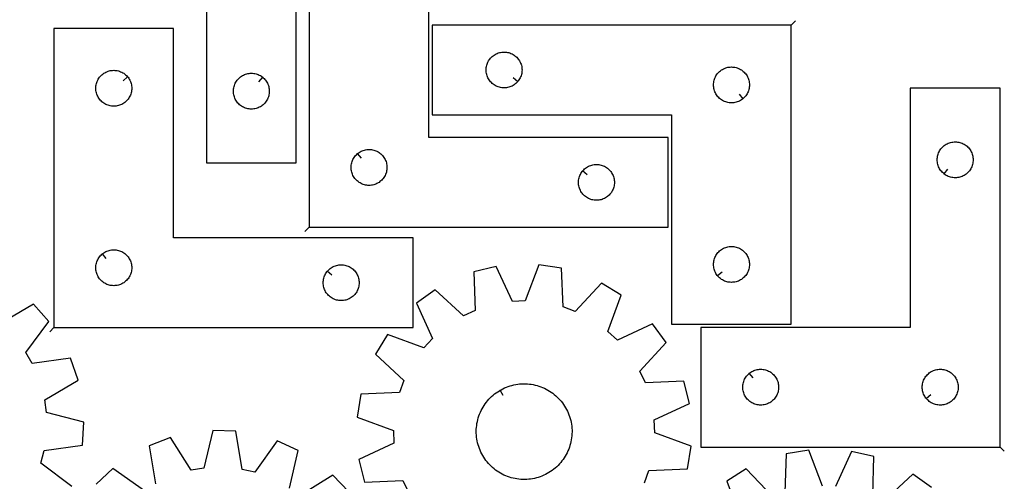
# Model space of a CAD drawing. Header units: millimetres. Extents: x 7 to 1243, y 7 to 1778.
# Tile 13 of 16: x 746 to 1240, y 965 to 1197. Entities that reach past the tile are written whole.
import ezdxf

# ---------------------------------------------------------------- set-up
doc = ezdxf.new("R2010")
doc.units = ezdxf.units.MM
doc.layers.add('CUT', color=7, linetype='CONTINUOUS', true_color=0x000000)
doc.layers.add('LEADIN', color=1, linetype='CONTINUOUS', true_color=0xff0000)

msp = doc.modelspace()

# ---------------------------------------------------------------- linework, layer by layer
at = {"layer": 'CUT'}
for points in [[(840.067708, 1304.986973), (840.067708, 1124.986973), (885.067708, 1124.986973), (885.067708, 1244.986973), (990.067708, 1244.986973), (990.067708, 1304.986973)], [(891.55062, 1092.755826), (1071.55062, 1092.755826), (1071.55062, 1137.755826), (951.55062, 1137.755826), (951.55062, 1242.755826), (891.55062, 1242.755826)], [(763.590476, 1042.449674), (943.590476, 1042.449674), (943.590476, 1087.449674), (823.590476, 1087.449674), (823.590476, 1192.449674), (763.590476, 1192.449674)], [(1133.238209, 1194.121682), (953.238209, 1194.121682), (953.238209, 1149.121682), (1073.238209, 1149.121682), (1073.238209, 1044.121682), (1133.238209, 1044.121682)], [(996.191578, 1165.915199), (996.004767, 1165.687569), (995.60217, 1165.257721), (995.172321, 1164.855124), (994.717061, 1164.481502), (994.238341, 1164.138455), (993.738209, 1163.827453), (993.218807, 1163.549827), (992.682359, 1163.306766), (992.131164, 1163.099311), (991.56758, 1162.928349), (990.994021, 1162.794614), (990.412944, 1162.698678), (989.826837, 1162.640951), (989.238209, 1162.621682), (988.64958, 1162.640951), (988.063473, 1162.698678), (987.482396, 1162.794614), (986.908837, 1162.928349), (986.345253, 1163.099311), (985.794058, 1163.306766), (985.25761, 1163.549827), (984.738209, 1163.827453), (984.238076, 1164.138455), (983.759356, 1164.481502), (983.304096, 1164.855124), (982.874248, 1165.257721), (982.47165, 1165.687569), (982.098029, 1166.142829), (981.754982, 1166.62155), (981.44398, 1167.121682), (981.166354, 1167.641084), (980.923293, 1168.177531), (980.715837, 1168.728727), (980.544876, 1169.29231), (980.411141, 1169.865869), (980.315205, 1170.446946), (980.257478, 1171.033054), (980.238209, 1171.621682), (980.257478, 1172.21031), (980.315205, 1172.796418), (980.411141, 1173.377495), (980.544876, 1173.951053), (980.715837, 1174.514637), (980.923293, 1175.065833), (981.166354, 1175.60228), (981.44398, 1176.121682), (981.754982, 1176.621814), (982.098029, 1177.100535), (982.47165, 1177.555794), (982.874248, 1177.985643), (983.304096, 1178.38824), (983.759356, 1178.761862), (984.238076, 1179.104908), (984.738209, 1179.41591), (985.25761, 1179.693536), (985.794058, 1179.936598), (986.345253, 1180.144053), (986.908837, 1180.315014), (987.482396, 1180.448749), (988.063473, 1180.544686), (988.64958, 1180.602412), (989.238209, 1180.621682), (989.826837, 1180.602412), (990.412944, 1180.544686), (990.994021, 1180.448749), (991.56758, 1180.315014), (992.131164, 1180.144053), (992.682359, 1179.936598), (993.218807, 1179.693536), (993.738209, 1179.41591), (994.238341, 1179.104908), (994.717061, 1178.761862), (995.172321, 1178.38824), (995.60217, 1177.985643), (996.004767, 1177.555794), (996.378389, 1177.100535), (996.721435, 1176.621814), (997.032437, 1176.121682), (997.310063, 1175.60228), (997.553124, 1175.065833), (997.76058, 1174.514637), (997.931541, 1173.951053), (998.065276, 1173.377495), (998.161212, 1172.796418), (998.218939, 1172.21031), (998.238209, 1171.621682), (998.218939, 1171.033054), (998.161212, 1170.446946), (998.065276, 1169.865869), (997.931541, 1169.29231), (997.76058, 1168.728727), (997.553124, 1168.177531), (997.310063, 1167.641084), (997.032437, 1167.121682), (996.721435, 1166.62155), (996.378389, 1166.142829)], [(800.543845, 1168.156156), (800.730656, 1167.928526), (801.073703, 1167.449806), (801.384705, 1166.949674), (801.662331, 1166.430272), (801.905392, 1165.893824), (802.112847, 1165.342629), (802.283808, 1164.779045), (802.417544, 1164.205486), (802.51348, 1163.624409), (802.571206, 1163.038302), (802.590476, 1162.449674), (802.571206, 1161.861045), (802.51348, 1161.274938), (802.417544, 1160.693861), (802.283808, 1160.120302), (802.112847, 1159.556718), (801.905392, 1159.005523), (801.662331, 1158.469075), (801.384705, 1157.949674), (801.073703, 1157.449541), (800.730656, 1156.970821), (800.357034, 1156.515561), (799.954437, 1156.085713), (799.524588, 1155.683115), (799.069329, 1155.309493), (798.590608, 1154.966447), (798.090476, 1154.655445), (797.571074, 1154.377819), (797.034627, 1154.134758), (796.483431, 1153.927302), (795.919847, 1153.756341), (795.346289, 1153.622606), (794.765212, 1153.52667), (794.179104, 1153.468943), (793.590476, 1153.449674), (793.001848, 1153.468943), (792.41574, 1153.52667), (791.834663, 1153.622606), (791.261105, 1153.756341), (790.697521, 1153.927302), (790.146325, 1154.134758), (789.609878, 1154.377819), (789.090476, 1154.655445), (788.590344, 1154.966447), (788.111623, 1155.309493), (787.656364, 1155.683115), (787.226515, 1156.085713), (786.823918, 1156.515561), (786.450296, 1156.970821), (786.10725, 1157.449541), (785.796247, 1157.949674), (785.518621, 1158.469075), (785.27556, 1159.005523), (785.068105, 1159.556718), (784.897144, 1160.120302), (784.763409, 1160.693861), (784.667472, 1161.274938), (784.609746, 1161.861045), (784.590476, 1162.449674), (784.609746, 1163.038302), (784.667472, 1163.624409), (784.763409, 1164.205486), (784.897144, 1164.779045), (785.068105, 1165.342629), (785.27556, 1165.893824), (785.518621, 1166.430272), (785.796247, 1166.949674), (786.10725, 1167.449806), (786.450296, 1167.928526), (786.823918, 1168.383786), (787.226515, 1168.813635), (787.656364, 1169.216232), (788.111623, 1169.589854), (788.590344, 1169.9329), (789.090476, 1170.243902), (789.609878, 1170.521528), (790.146325, 1170.764589), (790.697521, 1170.972045), (791.261105, 1171.143006), (791.834663, 1171.276741), (792.41574, 1171.372677), (793.001848, 1171.430404), (793.590476, 1171.449674), (794.179104, 1171.430404), (794.765212, 1171.372677), (795.346289, 1171.276741), (795.919847, 1171.143006), (796.483431, 1170.972045), (797.034627, 1170.764589), (797.571074, 1170.521528), (798.090476, 1170.243902), (798.590608, 1169.9329), (799.069329, 1169.589854), (799.524588, 1169.216232), (799.954437, 1168.813635), (800.357034, 1168.383786)], [(868.27419, 1167.940343), (868.50182, 1167.753532), (868.931669, 1167.350934), (869.334266, 1166.921086), (869.707888, 1166.465826), (870.050934, 1165.987105), (870.361936, 1165.486973), (870.639562, 1164.967572), (870.882623, 1164.431124), (871.090079, 1163.879929), (871.26104, 1163.316345), (871.394775, 1162.742786), (871.490711, 1162.161709), (871.548438, 1161.575602), (871.567708, 1160.986973), (871.548438, 1160.398345), (871.490711, 1159.812238), (871.394775, 1159.23116), (871.26104, 1158.657602), (871.090079, 1158.094018), (870.882623, 1157.542823), (870.639562, 1157.006375), (870.361936, 1156.486973), (870.050934, 1155.986841), (869.707888, 1155.508121), (869.334266, 1155.052861), (868.931669, 1154.623012), (868.50182, 1154.220415), (868.04656, 1153.846793), (867.56784, 1153.503747), (867.067708, 1153.192745), (866.548306, 1152.915119), (866.011858, 1152.672058), (865.460663, 1152.464602), (864.897079, 1152.293641), (864.32352, 1152.159906), (863.742443, 1152.06397), (863.156336, 1152.006243), (862.567708, 1151.986973), (861.979079, 1152.006243), (861.392972, 1152.06397), (860.811895, 1152.159906), (860.238336, 1152.293641), (859.674752, 1152.464602), (859.123557, 1152.672058), (858.587109, 1152.915119), (858.067708, 1153.192745), (857.567575, 1153.503747), (857.088855, 1153.846793), (856.633595, 1154.220415), (856.203746, 1154.623012), (855.801149, 1155.052861), (855.427527, 1155.508121), (855.084481, 1155.986841), (854.773479, 1156.486973), (854.495853, 1157.006375), (854.252792, 1157.542823), (854.045336, 1158.094018), (853.874375, 1158.657602), (853.74064, 1159.23116), (853.644704, 1159.812238), (853.586977, 1160.398345), (853.567708, 1160.986973), (853.586977, 1161.575602), (853.644704, 1162.161709), (853.74064, 1162.742786), (853.874375, 1163.316345), (854.045336, 1163.879929), (854.252792, 1164.431124), (854.495853, 1164.967572), (854.773479, 1165.486973), (855.084481, 1165.987105), (855.427527, 1166.465826), (855.801149, 1166.921086), (856.203746, 1167.350934), (856.633595, 1167.753532), (857.088855, 1168.127153), (857.567575, 1168.4702), (858.067708, 1168.781202), (858.587109, 1169.058828), (859.123557, 1169.301889), (859.674752, 1169.509345), (860.238336, 1169.680306), (860.811895, 1169.814041), (861.392972, 1169.909977), (861.979079, 1169.967704), (862.567708, 1169.986973), (863.156336, 1169.967704), (863.742443, 1169.909977), (864.32352, 1169.814041), (864.897079, 1169.680306), (865.460663, 1169.509345), (866.011858, 1169.301889), (866.548306, 1169.058828), (867.067708, 1168.781202), (867.56784, 1168.4702), (868.04656, 1168.127153)], [(1108.944691, 1157.168313), (1108.717061, 1156.981502), (1108.238341, 1156.638455), (1107.738209, 1156.327453), (1107.218807, 1156.049827), (1106.682359, 1155.806766), (1106.131164, 1155.599311), (1105.56758, 1155.428349), (1104.994021, 1155.294614), (1104.412944, 1155.198678), (1103.826837, 1155.140951), (1103.238209, 1155.121682), (1102.64958, 1155.140951), (1102.063473, 1155.198678), (1101.482396, 1155.294614), (1100.908837, 1155.428349), (1100.345253, 1155.599311), (1099.794058, 1155.806766), (1099.25761, 1156.049827), (1098.738209, 1156.327453), (1098.238076, 1156.638455), (1097.759356, 1156.981502), (1097.304096, 1157.355124), (1096.874248, 1157.757721), (1096.47165, 1158.187569), (1096.098029, 1158.642829), (1095.754982, 1159.12155), (1095.44398, 1159.621682), (1095.166354, 1160.141084), (1094.923293, 1160.677531), (1094.715837, 1161.228727), (1094.544876, 1161.79231), (1094.411141, 1162.365869), (1094.315205, 1162.946946), (1094.257478, 1163.533054), (1094.238209, 1164.121682), (1094.257478, 1164.71031), (1094.315205, 1165.296418), (1094.411141, 1165.877495), (1094.544876, 1166.451053), (1094.715837, 1167.014637), (1094.923293, 1167.565833), (1095.166354, 1168.10228), (1095.44398, 1168.621682), (1095.754982, 1169.121814), (1096.098029, 1169.600535), (1096.47165, 1170.055794), (1096.874248, 1170.485643), (1097.304096, 1170.88824), (1097.759356, 1171.261862), (1098.238076, 1171.604908), (1098.738209, 1171.91591), (1099.25761, 1172.193536), (1099.794058, 1172.436598), (1100.345253, 1172.644053), (1100.908837, 1172.815014), (1101.482396, 1172.948749), (1102.063473, 1173.044686), (1102.64958, 1173.102412), (1103.238209, 1173.121682), (1103.826837, 1173.102412), (1104.412944, 1173.044686), (1104.994021, 1172.948749), (1105.56758, 1172.815014), (1106.131164, 1172.644053), (1106.682359, 1172.436598), (1107.218807, 1172.193536), (1107.738209, 1171.91591), (1108.238341, 1171.604908), (1108.717061, 1171.261862), (1109.172321, 1170.88824), (1109.60217, 1170.485643), (1110.004767, 1170.055794), (1110.378389, 1169.600535), (1110.721435, 1169.121814), (1111.032437, 1168.621682), (1111.310063, 1168.10228), (1111.553124, 1167.565833), (1111.76058, 1167.014637), (1111.931541, 1166.451053), (1112.065276, 1165.877495), (1112.161212, 1165.296418), (1112.218939, 1164.71031), (1112.238209, 1164.121682), (1112.218939, 1163.533054), (1112.161212, 1162.946946), (1112.065276, 1162.365869), (1111.931541, 1161.79231), (1111.76058, 1161.228727), (1111.553124, 1160.677531), (1111.310063, 1160.141084), (1111.032437, 1159.621682), (1110.721435, 1159.12155), (1110.378389, 1158.642829), (1110.004767, 1158.187569), (1109.60217, 1157.757721), (1109.172321, 1157.355124)], [(1237.88608, 982.574854), (1237.88608, 1162.574854), (1192.88608, 1162.574854), (1192.88608, 1042.574854), (1087.88608, 1042.574854), (1087.88608, 982.574854)], [(1209.679597, 1119.621484), (1209.451968, 1119.808295), (1209.022119, 1120.210893), (1208.619522, 1120.640741), (1208.2459, 1121.096001), (1207.902854, 1121.574721), (1207.591851, 1122.074854), (1207.314225, 1122.594255), (1207.071164, 1123.130703), (1206.863709, 1123.681898), (1206.692748, 1124.245482), (1206.559013, 1124.819041), (1206.463076, 1125.400118), (1206.40535, 1125.986225), (1206.38608, 1126.574854), (1206.40535, 1127.163482), (1206.463076, 1127.749589), (1206.559013, 1128.330666), (1206.692748, 1128.904225), (1206.863709, 1129.467809), (1207.071164, 1130.019004), (1207.314225, 1130.555452), (1207.591851, 1131.074854), (1207.902854, 1131.574986), (1208.2459, 1132.053706), (1208.619522, 1132.508966), (1209.022119, 1132.938815), (1209.451968, 1133.341412), (1209.907227, 1133.715034), (1210.385948, 1134.05808), (1210.88608, 1134.369082), (1211.405482, 1134.646708), (1211.941929, 1134.889769), (1212.493125, 1135.097225), (1213.056709, 1135.268186), (1213.630267, 1135.401921), (1214.211344, 1135.497857), (1214.797452, 1135.555584), (1215.38608, 1135.574854), (1215.974708, 1135.555584), (1216.560816, 1135.497857), (1217.141893, 1135.401921), (1217.715452, 1135.268186), (1218.279035, 1135.097225), (1218.830231, 1134.889769), (1219.366678, 1134.646708), (1219.88608, 1134.369082), (1220.386212, 1134.05808), (1220.864933, 1133.715034), (1221.320192, 1133.341412), (1221.750041, 1132.938815), (1222.152638, 1132.508966), (1222.52626, 1132.053706), (1222.869307, 1131.574986), (1223.180309, 1131.074854), (1223.457935, 1130.555452), (1223.700996, 1130.019004), (1223.908451, 1129.467809), (1224.079413, 1128.904225), (1224.213148, 1128.330666), (1224.309084, 1127.749589), (1224.36681, 1127.163482), (1224.38608, 1126.574854), (1224.36681, 1125.986225), (1224.309084, 1125.400118), (1224.213148, 1124.819041), (1224.079413, 1124.245482), (1223.908451, 1123.681898), (1223.700996, 1123.130703), (1223.457935, 1122.594255), (1223.180309, 1122.074854), (1222.869307, 1121.574721), (1222.52626, 1121.096001), (1222.152638, 1120.640741), (1221.750041, 1120.210893), (1221.320192, 1119.808295), (1220.864933, 1119.434674), (1220.386212, 1119.091627), (1219.88608, 1118.780625), (1219.366678, 1118.502999), (1218.830231, 1118.259938), (1218.279035, 1118.052482), (1217.715452, 1117.881521), (1217.141893, 1117.747786), (1216.560816, 1117.65185), (1215.974708, 1117.594123), (1215.38608, 1117.574854), (1214.797452, 1117.594123), (1214.211344, 1117.65185), (1213.630267, 1117.747786), (1213.056709, 1117.881521), (1212.493125, 1118.052482), (1211.941929, 1118.259938), (1211.405482, 1118.502999), (1210.88608, 1118.780625), (1210.385948, 1119.091627), (1209.907227, 1119.434674)], [(915.844137, 1129.709195), (916.071767, 1129.896006), (916.550488, 1130.239052), (917.05062, 1130.550055), (917.570022, 1130.827681), (918.106469, 1131.070742), (918.657665, 1131.278197), (919.221249, 1131.449158), (919.794807, 1131.582893), (920.375884, 1131.67883), (920.961992, 1131.736556), (921.55062, 1131.755826), (922.139248, 1131.736556), (922.725356, 1131.67883), (923.306433, 1131.582893), (923.879991, 1131.449158), (924.443575, 1131.278197), (924.994771, 1131.070742), (925.531218, 1130.827681), (926.05062, 1130.550055), (926.550752, 1130.239052), (927.029473, 1129.896006), (927.484732, 1129.522384), (927.914581, 1129.119787), (928.317178, 1128.689938), (928.6908, 1128.234679), (929.033847, 1127.755958), (929.344849, 1127.255826), (929.622475, 1126.736424), (929.865536, 1126.199977), (930.072991, 1125.648781), (930.243953, 1125.085197), (930.377688, 1124.511639), (930.473624, 1123.930562), (930.53135, 1123.344454), (930.55062, 1122.755826), (930.53135, 1122.167198), (930.473624, 1121.58109), (930.377688, 1121.000013), (930.243953, 1120.426454), (930.072991, 1119.862871), (929.865536, 1119.311675), (929.622475, 1118.775228), (929.344849, 1118.255826), (929.033847, 1117.755694), (928.6908, 1117.276973), (928.317178, 1116.821714), (927.914581, 1116.391865), (927.484732, 1115.989268), (927.029473, 1115.615646), (926.550752, 1115.272599), (926.05062, 1114.961597), (925.531218, 1114.683971), (924.994771, 1114.44091), (924.443575, 1114.233455), (923.879991, 1114.062493), (923.306433, 1113.928758), (922.725356, 1113.832822), (922.139248, 1113.775096), (921.55062, 1113.755826), (920.961992, 1113.775096), (920.375884, 1113.832822), (919.794807, 1113.928758), (919.221249, 1114.062493), (918.657665, 1114.233455), (918.106469, 1114.44091), (917.570022, 1114.683971), (917.05062, 1114.961597), (916.550488, 1115.272599), (916.071767, 1115.615646), (915.616508, 1115.989268), (915.186659, 1116.391865), (914.784062, 1116.821714), (914.41044, 1117.276973), (914.067394, 1117.755694), (913.756391, 1118.255826), (913.478765, 1118.775228), (913.235704, 1119.311675), (913.028249, 1119.862871), (912.857288, 1120.426454), (912.723553, 1121.000013), (912.627616, 1121.58109), (912.56989, 1122.167198), (912.55062, 1122.755826), (912.56989, 1123.344454), (912.627616, 1123.930562), (912.723553, 1124.511639), (912.857288, 1125.085197), (913.028249, 1125.648781), (913.235704, 1126.199977), (913.478765, 1126.736424), (913.756391, 1127.255826), (914.067394, 1127.755958), (914.41044, 1128.234679), (914.784062, 1128.689938), (915.186659, 1129.119787), (915.616508, 1129.522384)], [(1028.597251, 1120.962308), (1028.784062, 1121.189938), (1029.186659, 1121.619787), (1029.616508, 1122.022384), (1030.071767, 1122.396006), (1030.550488, 1122.739052), (1031.05062, 1123.050055), (1031.570022, 1123.327681), (1032.106469, 1123.570742), (1032.657665, 1123.778197), (1033.221249, 1123.949158), (1033.794807, 1124.082893), (1034.375884, 1124.17883), (1034.961992, 1124.236556), (1035.55062, 1124.255826), (1036.139248, 1124.236556), (1036.725356, 1124.17883), (1037.306433, 1124.082893), (1037.879991, 1123.949158), (1038.443575, 1123.778197), (1038.994771, 1123.570742), (1039.531218, 1123.327681), (1040.05062, 1123.050055), (1040.550752, 1122.739052), (1041.029473, 1122.396006), (1041.484732, 1122.022384), (1041.914581, 1121.619787), (1042.317178, 1121.189938), (1042.6908, 1120.734679), (1043.033847, 1120.255958), (1043.344849, 1119.755826), (1043.622475, 1119.236424), (1043.865536, 1118.699977), (1044.072991, 1118.148781), (1044.243953, 1117.585197), (1044.377688, 1117.011639), (1044.473624, 1116.430562), (1044.53135, 1115.844454), (1044.55062, 1115.255826), (1044.53135, 1114.667198), (1044.473624, 1114.08109), (1044.377688, 1113.500013), (1044.243953, 1112.926454), (1044.072991, 1112.362871), (1043.865536, 1111.811675), (1043.622475, 1111.275228), (1043.344849, 1110.755826), (1043.033847, 1110.255694), (1042.6908, 1109.776973), (1042.317178, 1109.321714), (1041.914581, 1108.891865), (1041.484732, 1108.489268), (1041.029473, 1108.115646), (1040.550752, 1107.772599), (1040.05062, 1107.461597), (1039.531218, 1107.183971), (1038.994771, 1106.94091), (1038.443575, 1106.733455), (1037.879991, 1106.562493), (1037.306433, 1106.428758), (1036.725356, 1106.332822), (1036.139248, 1106.275096), (1035.55062, 1106.255826), (1034.961992, 1106.275096), (1034.375884, 1106.332822), (1033.794807, 1106.428758), (1033.221249, 1106.562493), (1032.657665, 1106.733455), (1032.106469, 1106.94091), (1031.570022, 1107.183971), (1031.05062, 1107.461597), (1030.550488, 1107.772599), (1030.071767, 1108.115646), (1029.616508, 1108.489268), (1029.186659, 1108.891865), (1028.784062, 1109.321714), (1028.41044, 1109.776973), (1028.067394, 1110.255694), (1027.756391, 1110.755826), (1027.478765, 1111.275228), (1027.235704, 1111.811675), (1027.028249, 1112.362871), (1026.857288, 1112.926454), (1026.723553, 1113.500013), (1026.627616, 1114.08109), (1026.56989, 1114.667198), (1026.55062, 1115.255826), (1026.56989, 1115.844454), (1026.627616, 1116.430562), (1026.723553, 1117.011639), (1026.857288, 1117.585197), (1027.028249, 1118.148781), (1027.235704, 1118.699977), (1027.478765, 1119.236424), (1027.756391, 1119.755826), (1028.067394, 1120.255958), (1028.41044, 1120.734679)], [(787.883993, 1079.403043), (788.111623, 1079.589854), (788.590344, 1079.9329), (789.090476, 1080.243902), (789.609878, 1080.521528), (790.146325, 1080.764589), (790.697521, 1080.972045), (791.261105, 1081.143006), (791.834663, 1081.276741), (792.41574, 1081.372677), (793.001848, 1081.430404), (793.590476, 1081.449674), (794.179104, 1081.430404), (794.765212, 1081.372677), (795.346289, 1081.276741), (795.919847, 1081.143006), (796.483431, 1080.972045), (797.034627, 1080.764589), (797.571074, 1080.521528), (798.090476, 1080.243902), (798.590608, 1079.9329), (799.069329, 1079.589854), (799.524588, 1079.216232), (799.954437, 1078.813635), (800.357034, 1078.383786), (800.730656, 1077.928526), (801.073703, 1077.449806), (801.384705, 1076.949674), (801.662331, 1076.430272), (801.905392, 1075.893824), (802.112847, 1075.342629), (802.283808, 1074.779045), (802.417544, 1074.205486), (802.51348, 1073.624409), (802.571206, 1073.038302), (802.590476, 1072.449674), (802.571206, 1071.861045), (802.51348, 1071.274938), (802.417544, 1070.693861), (802.283808, 1070.120302), (802.112847, 1069.556718), (801.905392, 1069.005523), (801.662331, 1068.469075), (801.384705, 1067.949674), (801.073703, 1067.449541), (800.730656, 1066.970821), (800.357034, 1066.515561), (799.954437, 1066.085713), (799.524588, 1065.683115), (799.069329, 1065.309493), (798.590608, 1064.966447), (798.090476, 1064.655445), (797.571074, 1064.377819), (797.034627, 1064.134758), (796.483431, 1063.927302), (795.919847, 1063.756341), (795.346289, 1063.622606), (794.765212, 1063.52667), (794.179104, 1063.468943), (793.590476, 1063.449674), (793.001848, 1063.468943), (792.41574, 1063.52667), (791.834663, 1063.622606), (791.261105, 1063.756341), (790.697521, 1063.927302), (790.146325, 1064.134758), (789.609878, 1064.377819), (789.090476, 1064.655445), (788.590344, 1064.966447), (788.111623, 1065.309493), (787.656364, 1065.683115), (787.226515, 1066.085713), (786.823918, 1066.515561), (786.450296, 1066.970821), (786.10725, 1067.449541), (785.796247, 1067.949674), (785.518621, 1068.469075), (785.27556, 1069.005523), (785.068105, 1069.556718), (784.897144, 1070.120302), (784.763409, 1070.693861), (784.667472, 1071.274938), (784.609746, 1071.861045), (784.590476, 1072.449674), (784.609746, 1073.038302), (784.667472, 1073.624409), (784.763409, 1074.205486), (784.897144, 1074.779045), (785.068105, 1075.342629), (785.27556, 1075.893824), (785.518621, 1076.430272), (785.796247, 1076.949674), (786.10725, 1077.449806), (786.450296, 1077.928526), (786.823918, 1078.383786), (787.226515, 1078.813635), (787.656364, 1079.216232)], [(1096.284839, 1068.415199), (1096.098029, 1068.642829), (1095.754982, 1069.12155), (1095.44398, 1069.621682), (1095.166354, 1070.141084), (1094.923293, 1070.677531), (1094.715837, 1071.228727), (1094.544876, 1071.79231), (1094.411141, 1072.365869), (1094.315205, 1072.946946), (1094.257478, 1073.533054), (1094.238209, 1074.121682), (1094.257478, 1074.71031), (1094.315205, 1075.296418), (1094.411141, 1075.877495), (1094.544876, 1076.451053), (1094.715837, 1077.014637), (1094.923293, 1077.565833), (1095.166354, 1078.10228), (1095.44398, 1078.621682), (1095.754982, 1079.121814), (1096.098029, 1079.600535), (1096.47165, 1080.055794), (1096.874248, 1080.485643), (1097.304096, 1080.88824), (1097.759356, 1081.261862), (1098.238076, 1081.604908), (1098.738209, 1081.91591), (1099.25761, 1082.193536), (1099.794058, 1082.436598), (1100.345253, 1082.644053), (1100.908837, 1082.815014), (1101.482396, 1082.948749), (1102.063473, 1083.044686), (1102.64958, 1083.102412), (1103.238209, 1083.121682), (1103.826837, 1083.102412), (1104.412944, 1083.044686), (1104.994021, 1082.948749), (1105.56758, 1082.815014), (1106.131164, 1082.644053), (1106.682359, 1082.436598), (1107.218807, 1082.193536), (1107.738209, 1081.91591), (1108.238341, 1081.604908), (1108.717061, 1081.261862), (1109.172321, 1080.88824), (1109.60217, 1080.485643), (1110.004767, 1080.055794), (1110.378389, 1079.600535), (1110.721435, 1079.121814), (1111.032437, 1078.621682), (1111.310063, 1078.10228), (1111.553124, 1077.565833), (1111.76058, 1077.014637), (1111.931541, 1076.451053), (1112.065276, 1075.877495), (1112.161212, 1075.296418), (1112.218939, 1074.71031), (1112.238209, 1074.121682), (1112.218939, 1073.533054), (1112.161212, 1072.946946), (1112.065276, 1072.365869), (1111.931541, 1071.79231), (1111.76058, 1071.228727), (1111.553124, 1070.677531), (1111.310063, 1070.141084), (1111.032437, 1069.621682), (1110.721435, 1069.12155), (1110.378389, 1068.642829), (1110.004767, 1068.187569), (1109.60217, 1067.757721), (1109.172321, 1067.355124), (1108.717061, 1066.981502), (1108.238341, 1066.638455), (1107.738209, 1066.327453), (1107.218807, 1066.049827), (1106.682359, 1065.806766), (1106.131164, 1065.599311), (1105.56758, 1065.428349), (1104.994021, 1065.294614), (1104.412944, 1065.198678), (1103.826837, 1065.140951), (1103.238209, 1065.121682), (1102.64958, 1065.140951), (1102.063473, 1065.198678), (1101.482396, 1065.294614), (1100.908837, 1065.428349), (1100.345253, 1065.599311), (1099.794058, 1065.806766), (1099.25761, 1066.049827), (1098.738209, 1066.327453), (1098.238076, 1066.638455), (1097.759356, 1066.981502), (1097.304096, 1067.355124), (1096.874248, 1067.757721), (1096.47165, 1068.187569)], [(900.637107, 1070.656156), (900.823918, 1070.883786), (901.226515, 1071.313635), (901.656364, 1071.716232), (902.111623, 1072.089854), (902.590344, 1072.4329), (903.090476, 1072.743902), (903.609878, 1073.021528), (904.146325, 1073.264589), (904.697521, 1073.472045), (905.261105, 1073.643006), (905.834663, 1073.776741), (906.41574, 1073.872677), (907.001848, 1073.930404), (907.590476, 1073.949674), (908.179104, 1073.930404), (908.765212, 1073.872677), (909.346289, 1073.776741), (909.919847, 1073.643006), (910.483431, 1073.472045), (911.034627, 1073.264589), (911.571074, 1073.021528), (912.090476, 1072.743902), (912.590608, 1072.4329), (913.069329, 1072.089854), (913.524588, 1071.716232), (913.954437, 1071.313635), (914.357034, 1070.883786), (914.730656, 1070.428526), (915.073703, 1069.949806), (915.384705, 1069.449674), (915.662331, 1068.930272), (915.905392, 1068.393824), (916.112847, 1067.842629), (916.283808, 1067.279045), (916.417544, 1066.705486), (916.51348, 1066.124409), (916.571206, 1065.538302), (916.590476, 1064.949674), (916.571206, 1064.361045), (916.51348, 1063.774938), (916.417544, 1063.193861), (916.283808, 1062.620302), (916.112847, 1062.056718), (915.905392, 1061.505523), (915.662331, 1060.969075), (915.384705, 1060.449674), (915.073703, 1059.949541), (914.730656, 1059.470821), (914.357034, 1059.015561), (913.954437, 1058.585713), (913.524588, 1058.183115), (913.069329, 1057.809493), (912.590608, 1057.466447), (912.090476, 1057.155445), (911.571074, 1056.877819), (911.034627, 1056.634758), (910.483431, 1056.427302), (909.919847, 1056.256341), (909.346289, 1056.122606), (908.765212, 1056.02667), (908.179104, 1055.968943), (907.590476, 1055.949674), (907.001848, 1055.968943), (906.41574, 1056.02667), (905.834663, 1056.122606), (905.261105, 1056.256341), (904.697521, 1056.427302), (904.146325, 1056.634758), (903.609878, 1056.877819), (903.090476, 1057.155445), (902.590344, 1057.466447), (902.111623, 1057.809493), (901.656364, 1058.183115), (901.226515, 1058.585713), (900.823918, 1059.015561), (900.450296, 1059.470821), (900.10725, 1059.949541), (899.796247, 1060.449674), (899.518621, 1060.969075), (899.27556, 1061.505523), (899.068105, 1062.056718), (898.897144, 1062.620302), (898.763409, 1063.193861), (898.667472, 1063.774938), (898.609746, 1064.361045), (898.590476, 1064.949674), (898.609746, 1065.538302), (898.667472, 1066.124409), (898.763409, 1066.705486), (898.897144, 1067.279045), (899.068105, 1067.842629), (899.27556, 1068.393824), (899.518621, 1068.930272), (899.796247, 1069.449674), (900.10725, 1069.949806), (900.450296, 1070.428526)], [(1112.179597, 1019.528223), (1112.407227, 1019.715034), (1112.885948, 1020.05808), (1113.38608, 1020.369082), (1113.905482, 1020.646708), (1114.441929, 1020.889769), (1114.993125, 1021.097225), (1115.556709, 1021.268186), (1116.130267, 1021.401921), (1116.711344, 1021.497857), (1117.297452, 1021.555584), (1117.88608, 1021.574854), (1118.474708, 1021.555584), (1119.060816, 1021.497857), (1119.641893, 1021.401921), (1120.215452, 1021.268186), (1120.779035, 1021.097225), (1121.330231, 1020.889769), (1121.866678, 1020.646708), (1122.38608, 1020.369082), (1122.886212, 1020.05808), (1123.364933, 1019.715034), (1123.820192, 1019.341412), (1124.250041, 1018.938815), (1124.652638, 1018.508966), (1125.02626, 1018.053706), (1125.369307, 1017.574986), (1125.680309, 1017.074854), (1125.957935, 1016.555452), (1126.200996, 1016.019004), (1126.408451, 1015.467809), (1126.579413, 1014.904225), (1126.713148, 1014.330666), (1126.809084, 1013.749589), (1126.86681, 1013.163482), (1126.88608, 1012.574854), (1126.86681, 1011.986225), (1126.809084, 1011.400118), (1126.713148, 1010.819041), (1126.579413, 1010.245482), (1126.408451, 1009.681898), (1126.200996, 1009.130703), (1125.957935, 1008.594255), (1125.680309, 1008.074854), (1125.369307, 1007.574721), (1125.02626, 1007.096001), (1124.652638, 1006.640741), (1124.250041, 1006.210893), (1123.820192, 1005.808295), (1123.364933, 1005.434674), (1122.886212, 1005.091627), (1122.38608, 1004.780625), (1121.866678, 1004.502999), (1121.330231, 1004.259938), (1120.779035, 1004.052482), (1120.215452, 1003.881521), (1119.641893, 1003.747786), (1119.060816, 1003.65185), (1118.474708, 1003.594123), (1117.88608, 1003.574854), (1117.297452, 1003.594123), (1116.711344, 1003.65185), (1116.130267, 1003.747786), (1115.556709, 1003.881521), (1114.993125, 1004.052482), (1114.441929, 1004.259938), (1113.905482, 1004.502999), (1113.38608, 1004.780625), (1112.885948, 1005.091627), (1112.407227, 1005.434674), (1111.951968, 1005.808295), (1111.522119, 1006.210893), (1111.119522, 1006.640741), (1110.7459, 1007.096001), (1110.402854, 1007.574721), (1110.091851, 1008.074854), (1109.814225, 1008.594255), (1109.571164, 1009.130703), (1109.363709, 1009.681898), (1109.192748, 1010.245482), (1109.059013, 1010.819041), (1108.963076, 1011.400118), (1108.90535, 1011.986225), (1108.88608, 1012.574854), (1108.90535, 1013.163482), (1108.963076, 1013.749589), (1109.059013, 1014.330666), (1109.192748, 1014.904225), (1109.363709, 1015.467809), (1109.571164, 1016.019004), (1109.814225, 1016.555452), (1110.091851, 1017.074854), (1110.402854, 1017.574986), (1110.7459, 1018.053706), (1111.119522, 1018.508966), (1111.522119, 1018.938815), (1111.951968, 1019.341412)], [(1200.932711, 1006.868371), (1200.7459, 1007.096001), (1200.402854, 1007.574721), (1200.091851, 1008.074854), (1199.814225, 1008.594255), (1199.571164, 1009.130703), (1199.363709, 1009.681898), (1199.192748, 1010.245482), (1199.059013, 1010.819041), (1198.963076, 1011.400118), (1198.90535, 1011.986225), (1198.88608, 1012.574854), (1198.90535, 1013.163482), (1198.963076, 1013.749589), (1199.059013, 1014.330666), (1199.192748, 1014.904225), (1199.363709, 1015.467809), (1199.571164, 1016.019004), (1199.814225, 1016.555452), (1200.091851, 1017.074854), (1200.402854, 1017.574986), (1200.7459, 1018.053706), (1201.119522, 1018.508966), (1201.522119, 1018.938815), (1201.951968, 1019.341412), (1202.407227, 1019.715034), (1202.885948, 1020.05808), (1203.38608, 1020.369082), (1203.905482, 1020.646708), (1204.441929, 1020.889769), (1204.993125, 1021.097225), (1205.556709, 1021.268186), (1206.130267, 1021.401921), (1206.711344, 1021.497857), (1207.297452, 1021.555584), (1207.88608, 1021.574854), (1208.474708, 1021.555584), (1209.060816, 1021.497857), (1209.641893, 1021.401921), (1210.215452, 1021.268186), (1210.779035, 1021.097225), (1211.330231, 1020.889769), (1211.866678, 1020.646708), (1212.38608, 1020.369082), (1212.886212, 1020.05808), (1213.364933, 1019.715034), (1213.820192, 1019.341412), (1214.250041, 1018.938815), (1214.652638, 1018.508966), (1215.02626, 1018.053706), (1215.369307, 1017.574986), (1215.680309, 1017.074854), (1215.957935, 1016.555452), (1216.200996, 1016.019004), (1216.408451, 1015.467809), (1216.579413, 1014.904225), (1216.713148, 1014.330666), (1216.809084, 1013.749589), (1216.86681, 1013.163482), (1216.88608, 1012.574854), (1216.86681, 1011.986225), (1216.809084, 1011.400118), (1216.713148, 1010.819041), (1216.579413, 1010.245482), (1216.408451, 1009.681898), (1216.200996, 1009.130703), (1215.957935, 1008.594255), (1215.680309, 1008.074854), (1215.369307, 1007.574721), (1215.02626, 1007.096001), (1214.652638, 1006.640741), (1214.250041, 1006.210893), (1213.820192, 1005.808295), (1213.364933, 1005.434674), (1212.886212, 1005.091627), (1212.38608, 1004.780625), (1211.866678, 1004.502999), (1211.330231, 1004.259938), (1210.779035, 1004.052482), (1210.215452, 1003.881521), (1209.641893, 1003.747786), (1209.060816, 1003.65185), (1208.474708, 1003.594123), (1207.88608, 1003.574854), (1207.297452, 1003.594123), (1206.711344, 1003.65185), (1206.130267, 1003.747786), (1205.556709, 1003.881521), (1204.993125, 1004.052482), (1204.441929, 1004.259938), (1203.905482, 1004.502999), (1203.38608, 1004.780625), (1202.885948, 1005.091627), (1202.407227, 1005.434674), (1201.951968, 1005.808295), (1201.522119, 1006.210893), (1201.119522, 1006.640741)], [(987.323901, 1011.06576), (987.748033, 1011.310272), (988.615537, 1011.764289), (989.500838, 1012.182545), (990.402462, 1012.564342), (991.318909, 1012.909045), (992.248653, 1013.216081), (993.190147, 1013.484939), (994.141823, 1013.71517), (995.102099, 1013.906393), (996.069375, 1014.058288), (997.042042, 1014.170603), (998.01848, 1014.24315), (998.997065, 1014.27581), (999.976168, 1014.268527), (1000.954159, 1014.221315), (1001.92941, 1014.13425), (1002.900298, 1014.007479), (1003.865208, 1013.841213), (1004.822533, 1013.635727), (1005.770679, 1013.391365), (1006.70807, 1013.108532), (1007.633144, 1012.7877), (1008.544362, 1012.429402), (1009.440207, 1012.034235), (1010.319188, 1011.602857), (1011.179842, 1011.135986), (1012.020738, 1010.634398), (1012.840474, 1010.098928), (1013.637687, 1009.530469), (1014.41105, 1008.929965), (1015.159276, 1008.298417), (1015.881119, 1007.636875), (1016.575378, 1006.94644), (1017.240897, 1006.228263), (1017.876569, 1005.483537), (1018.481336, 1004.713503), (1019.054191, 1003.919442), (1019.594181, 1003.102677), (1020.100406, 1002.264565), (1020.572025, 1001.406503), (1021.008252, 1000.529918), (1021.408362, 999.63627), (1021.771688, 998.727045), (1022.097625, 997.803757), (1022.385632, 996.867944), (1022.635228, 995.921161), (1022.845999, 994.964986), (1023.017593, 994.00101), (1023.149726, 993.030837), (1023.242176, 992.056081), (1023.294791, 991.078366), (1023.307482, 990.099318), (1023.280229, 989.120568), (1023.213076, 988.143744), (1023.106136, 987.170471), (1022.959587, 986.202371), (1022.773672, 985.241054), (1022.548701, 984.28812), (1022.285049, 983.345155), (1021.983154, 982.413729), (1021.643518, 981.495392), (1021.266707, 980.591672), (1020.853349, 979.704075), (1020.404131, 978.834076), (1019.9198, 977.983124), (1019.401164, 977.152635), (1018.849084, 976.343992), (1018.264481, 975.558541), (1017.648327, 974.797588), (1017.001647, 974.062401), (1016.325518, 973.354202), (1015.621066, 972.674172), (1014.889462, 972.02344), (1014.131924, 971.403092), (1013.349714, 970.814158), (1012.544133, 970.25762), (1011.716523, 969.734404), (1010.868259, 969.24538), (1010.000755, 968.791363), (1009.115454, 968.373107), (1008.21383, 967.99131), (1007.297383, 967.646607), (1006.367639, 967.339571), (1005.426145, 967.070713), (1004.474469, 966.840482), (1003.514193, 966.649259), (1002.546917, 966.497364), (1001.57425, 966.38505), (1000.597812, 966.312502), (999.619227, 966.279842), (998.640124, 966.287125), (997.662133, 966.334338), (996.686882, 966.421402), (995.715994, 966.548173), (994.751084, 966.71444), (993.793759, 966.919925), (992.845612, 967.164288), (991.908222, 967.44712), (990.983148, 967.767952), (990.07193, 968.12625), (989.176085, 968.521417), (988.297104, 968.952795), (987.436449, 969.419666), (986.595554, 969.921254), (985.775818, 970.456724), (984.978605, 971.025183), (984.205242, 971.625687), (983.457016, 972.257236), (982.735173, 972.918778), (982.040914, 973.609212), (981.375394, 974.32739), (980.739722, 975.072115), (980.134956, 975.842149), (979.562101, 976.63621), (979.022111, 977.452976), (978.515886, 978.291087), (978.044267, 979.149149), (977.60804, 980.025734), (977.20793, 980.919383), (976.844604, 981.828607), (976.518667, 982.751895), (976.23066, 983.687709), (975.981064, 984.634491), (975.770293, 985.590666), (975.598698, 986.554642), (975.466566, 987.524816), (975.374116, 988.499571), (975.321501, 989.477286), (975.30881, 990.456334), (975.336063, 991.435084), (975.403216, 992.411908), (975.510155, 993.385181), (975.656705, 994.353281), (975.84262, 995.314598), (976.06759, 996.267532), (976.331243, 997.210497), (976.633138, 998.141923), (976.972774, 999.06026), (977.349584, 999.96398), (977.762943, 1000.851578), (978.212161, 1001.721576), (978.696492, 1002.572528), (979.215128, 1003.403017), (979.767207, 1004.21166), (980.351811, 1004.997111), (980.967965, 1005.758064), (981.614645, 1006.493252), (982.290774, 1007.20145), (982.995226, 1007.881481), (983.72683, 1008.532212), (984.484367, 1009.15256), (985.266578, 1009.741494), (986.072158, 1010.298032), (986.899769, 1010.821248)]]:
    msp.add_lwpolyline(points, close=True, dxfattribs=at)
for points in [[(1059.619976, 964.677953), (1061.838785, 970.712816), (1081.196519, 971.561672), (1082.988601, 982.957895), (1064.825659, 989.706965), (1064.566128, 996.131553), (1082.125499, 1004.323678), (1079.420022, 1015.538216), (1060.056894, 1014.822886), (1057.358536, 1020.659114), (1070.446289, 1034.94733), (1063.655136, 1044.272871), (1046.039683, 1036.202044), (1041.313298, 1040.561398), (1047.936941, 1058.770455), (1038.094004, 1064.78727), (1024.908019, 1050.589656), (1018.873156, 1052.808465), (1018.0243, 1072.166199), (1006.628077, 1073.958281), (999.879007, 1055.795339), (993.454419, 1055.535809), (985.262294, 1073.09518), (974.047756, 1070.389702), (974.763086, 1051.026574), (968.926858, 1048.328216), (954.638642, 1061.415969), (945.313101, 1054.624816), (953.383928, 1037.009363), (949.024574, 1032.282978), (930.815516, 1038.906621), (924.798702, 1029.063684), (938.996316, 1015.8777), (936.777507, 1009.842836), (917.419773, 1008.99398), (915.62769, 997.597757), (933.790633, 990.848687), (934.050163, 984.424099), (916.490792, 976.231974), (919.19627, 965.017436), (938.559398, 965.732766), (941.257756, 959.896539)], [(772.513429, 962.771858), (757.104895, 974.520028), (758.728478, 980.741496), (777.91286, 983.46214), (778.592204, 994.978387), (759.860745, 999.93569), (758.979887, 1006.304895), (775.6628, 1016.159988), (771.883355, 1027.059587), (752.680666, 1024.471319), (749.42947, 1030.018607), (761.071091, 1045.5078), (753.408243, 1054.131386), (736.657759, 1044.391586)], [(881.758716, 961.991939), (886.060585, 980.884698), (875.54433, 985.627465), (864.231215, 969.896737), (857.966817, 971.345876), (854.71128, 990.446764), (843.180549, 990.804114), (838.748482, 971.941473), (832.406371, 970.883022), (822.089055, 987.284102), (811.299296, 983.20163), (814.42302, 964.078744)], [(1148.939035, 962.946957), (1142.036411, 981.0521), (1130.65577, 979.163583), (1129.970859, 959.799355)], [(1174.094436, 958.391036), (1174.64578, 977.759526), (1163.408735, 980.369946), (1155.365591, 962.741837)], [(808.968725, 960.673842), (793.160347, 971.878197), (784.754204, 963.977423)], [(911.364322, 960.05364), (903.463548, 968.459783), (886.991703, 958.255827)], [(1123.955, 957.529525), (1110.649268, 971.614976), (1100.857632, 965.515031), (1107.635225, 947.362713)], [(1203.512896, 962.23852), (1194.130185, 968.950464), (1179.953303, 955.742193)]]:
    msp.add_lwpolyline(points, dxfattribs=at)
at = {"layer": 'LEADIN'}
for p, q in [((1135.359529, 1196.243002), (1133.238209, 1194.121682)), ((798.224814, 1166.252976), (800.543845, 1168.156156)), ((866.37101, 1165.621311), (868.27419, 1167.940343)), ((993.872546, 1167.818379), (996.191578, 1165.915199)), ((1107.041511, 1159.487344), (1108.944691, 1157.168313)), ((917.747317, 1127.390164), (915.844137, 1129.709195)), ((1030.916282, 1119.059129), (1028.597251, 1120.962308)), ((1211.582777, 1121.940516), (1209.679597, 1119.621484)), ((889.4293, 1090.634506), (891.55062, 1092.755826)), ((789.787173, 1077.084011), (787.883993, 1079.403043)), ((902.956138, 1068.752976), (900.637107, 1070.656156)), ((1098.603871, 1070.318379), (1096.284839, 1068.415199)), ((761.469156, 1040.328353), (763.590476, 1042.449674)), ((1114.082777, 1017.209191), (1112.179597, 1019.528223)), ((988.822243, 1008.466728), (987.323901, 1011.06576)), ((1203.251742, 1008.771551), (1200.932711, 1006.868371)), ((1240.0074, 980.453533), (1237.88608, 982.574854))]:
    msp.add_line(p, q, dxfattribs=at)

doc.saveas('drawing.dxf')
